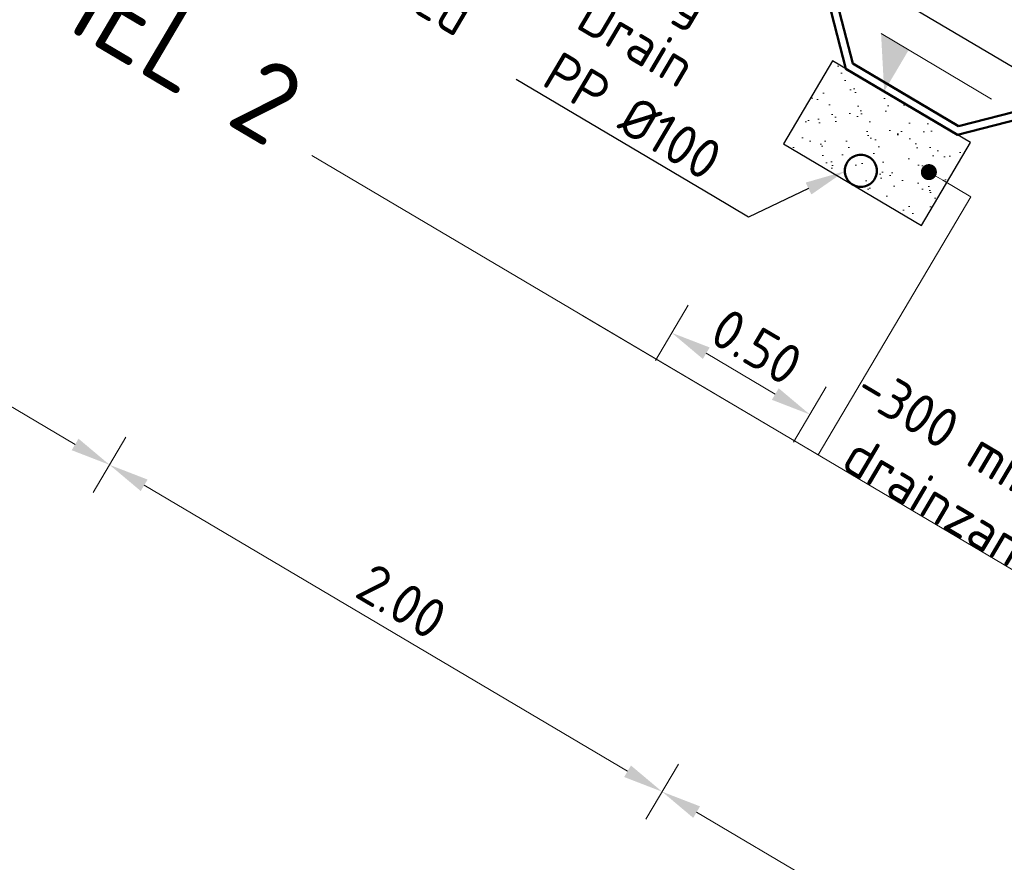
# Model space of a CAD drawing. Header units: metres. Extents: x 90722 to 92458, y 464239 to 465276.
# Tile 28 of 33: x 91570.37 to 91573.44, y 465154.5 to 465157.13. Entities that reach past the tile are written whole.
import ezdxf
from ezdxf import colors
from ezdxf.entities.mleader import LeaderData, LeaderLine
from ezdxf.enums import TextEntityAlignment as Align
from ezdxf.math import Vec2, Vec3

# ---------------------------------------------------------------- set-up
doc = ezdxf.new("R2010")
doc.units = ezdxf.units.M
for name, pattern in [('AL-NAP_LIJN', [15.25, 12, -1.5, 0.25, -1.5]), ('RI-DRAIN_PP100', [10, 6, -1, 0, -1, 0, -1, 0, -1]), ('ZZ-HIDDEN-SO', [4, 2, -2])]:
    doc.linetypes.add(name, pattern=pattern)
for name, color, linetype, lineweight in [('N-WE-GW-MAAIVELD-GD', 90, 'GW-MAAIVELD', 50), ('N-WE-OB-FILTERDOEK-GD', 200, 'ZZ-HIDDEN-SO', 50), ('N-WE-RI-DRAINAGE_DRAIN_PP_100-GD', 90, 'RI-DRAIN_PP100', 50), ('N-WE-VH-M-50', 7, 'Continuous', 18), ('N-WE-VH-VERHARDING_FUNDERING_ZAND-AD-50', 252, 'Continuous', 18), ('X-XX-AL-CONSTRUCTIELIJN-GD', 7, 'Continuous', 25), ('X-XX-AL-NAP-GD', 7, 'AL-NAP_LIJN', 25), ('X-XX-AL-T25', 7, 'Continuous', 25), ('X-XX-AL-VERWIJZING-S', 7, 'Continuous', 25)]:
    doc.layers.add(name, color=color, linetype=linetype, lineweight=lineweight)
doc.layers.get('0').freeze()
doc.styles.add('NLCS-ISO', font='NLCS-ISO.ttf')
doc.styles.add('NLCS-ISO-M50-T25', font='NLCS-ISO.ttf', dxfattribs={"height": 0.125})
doc.linetypes.add('GW-MAAIVELD', pattern='A,12,[40,NLCS.SHX,S=1,R=0,X=0,Y=-0.5],12', length=24)
doc.dimstyles.new('NLCS-M50-T25-PIJL_L2_H1', dxfattribs={"dimscale": 0.05, "dimtxt": 2.5, "dimasz": 2.5, "dimexe": 2, "dimexo": 2, "dimgap": 0.7, "dimtad": 1, "dimzin": 0, "dimdsep": 46, "dimtxsty": 'NLCS-ISO-M50-T25', "dimcen": 0, "dimdle": 2, "dimclrd": 256, "dimclre": 256, "dimclrt": 256, "dimadec": 1, "dimazin": 0, "dimtfac": 1, "dimtdec": 3, "dimtofl": 0, "dimtmove": 0, "dimatfit": 3, "dimfxl": 2, "dimfxlon": 1, "dimtfillclr": 256, "dimtolj": 1, "dimtzin": 0, "dimlwd": -1, "dimlwe": -1, "dimarcsym": 0})

# ---------------------------------------------------------------- blocks, each defined once
blk = doc.blocks.new('_Dot')
at = {"color": 0, "linetype": 'ByBlock', "lineweight": -2}
blk.add_line((-0.5, 0), (-1, 0), dxfattribs=at)
at = {"color": 0, "linetype": 'ByBlock', "const_width": 0.5}
blk.add_lwpolyline([(-0.25, 0, 1), (0.25, 0, 1)], format="xyb", close=True, dxfattribs=at)
blk = doc.blocks.new('*D47')
at = {"layer": 'Defpoints', "color": 0, "transparency": 16777216}
for p in [(91571.57506344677, 465153.373574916), (91577.9664416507, 465151.4115581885), (91577.22827129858, 465150.163517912)]:
    blk.add_point(p, dxfattribs=at)
at = {"layer": 'N-WE-VH-M-50', "transparency": 16777216}
for p, q in [((91572.32087004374, 465154.6345259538), (91572.42268664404, 465154.8066694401)), ((91572.47936802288, 465154.6569623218), (91577.85885197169, 465151.4751935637)), ((91577.91553335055, 465151.3254864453), (91578.01734995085, 465151.4976299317))]:
    blk.add_line(p, q, dxfattribs=at)
for points in [[(91572.48997391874, 465154.674893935), (91572.46876212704, 465154.6390307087), (91572.37177834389, 465154.720597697)], [(91577.86945786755, 465151.4931251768), (91577.84824607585, 465151.4572619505), (91577.9664416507, 465151.4115581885)]]:
    blk.add_solid(points, dxfattribs=at)
at = {"layer": 'N-WE-VH-M-50', "transparency": 16777216, "char_height": 0.125, "attachment_point": 5, "rotation": 329.3972317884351, "style": 'NLCS-ISO-M50-T25'}
for s, insert in [('\\A1;6.50', (91575.21874559, 465153.1499978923)), ('\\A1;Rijbaan', (91575.10992909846, 465152.9660195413))]:
    blk.add_mtext(s, dxfattribs=dict(at, insert=insert))
blk = doc.blocks.new('*D49')
at = {"layer": 'Defpoints', "color": 0, "transparency": 16777216}
for p in [(91572.37177834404, 465154.7205976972), (91569.92286386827, 465154.5087984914), (91571.57506344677, 465153.373574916)]:
    blk.add_point(p, dxfattribs=at)
at = {"layer": 'N-WE-VH-M-50', "transparency": 16777216}
for p, q in [((91570.59943517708, 465155.6526919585), (91570.70125177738, 465155.8248354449)), ((91570.75793315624, 465155.6751283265), (91572.26418866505, 465154.7842330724)), ((91572.32087004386, 465154.634525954), (91572.42268664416, 465154.8066694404))]:
    blk.add_line(p, q, dxfattribs=at)
for points in [[(91570.76853905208, 465155.6930599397), (91570.74732726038, 465155.6571967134), (91570.65034347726, 465155.7387637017)], [(91572.27479456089, 465154.8021646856), (91572.25358276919, 465154.7663014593), (91572.37177834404, 465154.7205976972)]]:
    blk.add_solid(points, dxfattribs=at)
at = {"layer": 'N-WE-VH-M-50', "transparency": 16777216, "insert": (91571.56069650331, 465155.3136006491), "char_height": 0.125, "attachment_point": 5, "rotation": 329.3972317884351, "style": 'NLCS-ISO-M50-T25'}
blk.add_mtext('\\A1;2.00', dxfattribs=at)
blk = doc.blocks.new('*D52')
at = {"layer": 'Defpoints', "color": 0, "transparency": 16777216}
for p in [(91575.04997469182, 465158.3647387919), (91572.70189536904, 465158.1269920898), (91574.25071437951, 465157.0134124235)]:
    blk.add_point(p, dxfattribs=at)
at = {"layer": 'N-WE-VH-M-50', "transparency": 16777216}
for p, q in [((91573.36370327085, 465159.2459247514), (91573.46551987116, 465159.4180682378)), ((91573.52220125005, 465159.2683611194), (91574.94238501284, 465158.4283741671)), ((91574.99906639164, 465158.2786670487), (91575.10088299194, 465158.4508105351))]:
    blk.add_line(p, q, dxfattribs=at)
for points in [[(91573.53280714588, 465159.2862927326), (91573.51159535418, 465159.2504295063), (91573.41461157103, 465159.3319964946)], [(91574.95299090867, 465158.4463057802), (91574.93177911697, 465158.4104425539), (91575.04997469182, 465158.3647387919)]]:
    blk.add_solid(points, dxfattribs=at)
at = {"layer": 'N-WE-VH-M-50', "transparency": 16777216, "char_height": 0.125, "attachment_point": 5, "rotation": 329.3972317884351, "style": 'NLCS-ISO-M50-T25'}
for s, insert in [('\\A1;1.90', (91574.28192872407, 465158.9322875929)), ('\\A1;Wadi', (91574.18265753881, 465158.7644476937))]:
    blk.add_mtext(s, dxfattribs=dict(at, insert=insert))
blk = doc.blocks.new('SAL-PEILMAAT_INFRACAD_H01-SOD')
blk.add_line((-2, 3), (6, 3))
blk.add_solid([(-2, 3), (0, 3), (0, 0)])
at = {"lineweight": 30, "flags": 104}
blk.add_attdef('...', text='', height=1.8, dxfattribs=at).set_placement((0.3999999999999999, 5.199999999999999), align=Align.TOP_LEFT)
blk = doc.blocks.new('SAL-VERWIJZING_ONDERSCHRIFT-SO')
at = {"linetype": 'Continuous', "style": 'NLCS-ISO'}
blk.add_text('SCHAAL 1 :', height=2.5, dxfattribs=at).set_placement((0.000910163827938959, -3.748931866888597))
at = {"style": 'NLCS-ISO'}
for tag, p, height in [('OMSCHRIJVING', (0, 1.25), 5), ('SCHAAL', (18.15091668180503, -3.75), 2.5)]:
    blk.add_attdef(tag, p, '', height=height, dxfattribs=at)
blk = doc.blocks.new('*D110')
at = {"layer": 'Defpoints', "color": 0, "transparency": 16777216}
for p in [(91570.65034347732, 465155.7387637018), (91568.21873782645, 465155.5562288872), (91569.98395382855, 465154.6120845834)]:
    blk.add_point(p, dxfattribs=at)
at = {"layer": 'N-WE-VH-M-50', "transparency": 16777216}
for p, q in [((91568.8780003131, 465156.6708579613), (91568.9798169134, 465156.8430014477)), ((91569.03649829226, 465156.6932943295), (91570.5427537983, 465155.8023990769)), ((91570.59943517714, 465155.6526919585), (91570.70125177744, 465155.8248354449))]:
    blk.add_line(p, q, dxfattribs=at)
for points in [[(91569.0471041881, 465156.7112259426), (91569.0258923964, 465156.6753627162), (91568.92890861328, 465156.7569297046)], [(91570.55335969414, 465155.8203306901), (91570.53214790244, 465155.7844674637), (91570.65034347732, 465155.7387637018)]]:
    blk.add_solid(points, dxfattribs=at)
at = {"layer": 'N-WE-VH-M-50', "transparency": 16777216, "char_height": 0.125, "attachment_point": 5, "rotation": 329.3972317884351, "style": 'NLCS-ISO-M50-T25'}
for s, insert in [('\\A1;2.00', (91569.83926163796, 465156.3317666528)), ('\\A1;Trottoir', (91569.7399904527, 465156.1639267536))]:
    blk.add_mtext(s, dxfattribs=dict(at, insert=insert))
blk = doc.blocks.new('*D192')
at = {"layer": 'Defpoints', "color": 0, "transparency": 16777216}
for p in [(91572.75008489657, 465156.739158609), (91573.18044361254, 465156.4846171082), (91572.8321329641, 465155.8957209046)]:
    blk.add_point(p, dxfattribs=at)
at = {"layer": 'N-WE-VH-M-50', "transparency": 16777216}
for p, q in [((91572.45268254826, 465156.2363341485), (91572.35086594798, 465156.0641906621)), ((91572.50936392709, 465156.0866270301), (91572.72454328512, 465155.9593562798)), ((91572.88304126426, 465155.9817926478), (91572.78122466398, 465155.8096491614))]:
    blk.add_line(p, q, dxfattribs=at)
for points in [[(91572.51996982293, 465156.1045586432), (91572.49875803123, 465156.068695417), (91572.40177424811, 465156.1502624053)], [(91572.73514918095, 465155.9772878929), (91572.71393738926, 465155.9414246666), (91572.8321329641, 465155.8957209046)]]:
    blk.add_solid(points, dxfattribs=at)
at = {"layer": 'N-WE-VH-M-50', "transparency": 16777216, "insert": (91572.66658919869, 465156.1069116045), "char_height": 0.125, "attachment_point": 5, "rotation": 329.3972317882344, "style": 'NLCS-ISO-M50-T25'}
blk.add_mtext('\\A1;0.50', dxfattribs=at)

msp = doc.modelspace()

# ---------------------------------------------------------------- hatches: boundary and pattern name
at = {"layer": 'N-WE-VH-VERHARDING_FUNDERING_ZAND-AD-50'}
h = msp.add_hatch(dxfattribs=at)
h.set_pattern_fill('AVH-FUNDERING_ZAND-SO', color=256, scale=0.05, pattern_type=2)
h.set_pattern_definition([(6.897231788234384, (90570.17712895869, 464804.9983460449), (0.04633468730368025, 0.08452598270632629), [0, -0.07600000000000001, 0, -0.085, 0, -0.08125]), (336.8972317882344, (90570.17712895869, 464804.9983460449), (0.1479992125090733, 0.0764053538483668), [0, -0.041, 0, -0.0685, 0, -0.02625]), (296.8972317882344, (90570.12419483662, 464805.0296546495), (0.1341638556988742, -0.0790242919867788), [0, -0.02499999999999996, 0, -0.08999999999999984, 0, -0.1174999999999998]), (286.8972317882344, (90570.12419483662, 464805.0296546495), (0.1517117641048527, -0.03874686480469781), [0, -0.0125, 0, -0.059, 0, -0.0675])])
h.paths.add_polyline_path([(91572.90280979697, 465156.9973738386), (91572.75008489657, 465156.739158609), (91573.18044361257, 465156.4846171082), (91573.33316851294, 465156.7428323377)])

# ---------------------------------------------------------------- linework, layer by layer
at = {"layer": 'N-WE-GW-MAAIVELD-GD'}
msp.add_lwpolyline([(91572.66422322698, 465158.063299), (91572.9441242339, 465156.9729378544), (91573.29185407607, 465156.7672683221), (91574.25071437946, 465157.0134124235), (91574.6810730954, 465156.7588709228)], dxfattribs=at)
at = {"layer": 'N-WE-OB-FILTERDOEK-GD', "flags": 128}
msp.add_lwpolyline([(91572.779282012, 465157.7156304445), (91572.96576432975, 465156.989184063), (91573.29566813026, 465156.7940579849), (91574.02211451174, 465156.9805403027)], dxfattribs=at)
at = {"layer": 'N-WE-RI-DRAINAGE_DRAIN_PP_100-GD'}
msp.add_circle((91572.99098233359, 465156.6547676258), 0.05, dxfattribs=at)
at = {"layer": 'X-XX-AL-CONSTRUCTIELIJN-GD', "flags": 128}
msp.add_lwpolyline([(91572.90280979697, 465156.9973738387), (91572.75008489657, 465156.7391586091), (91573.18044361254, 465156.4846171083), (91573.33316851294, 465156.7428323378)], close=True, dxfattribs=at)
at = {"layer": 'X-XX-AL-NAP-GD', "flags": 128}
msp.add_lwpolyline([(91569.6421497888, 465159.2396272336), (91581.77826557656, 465152.0615569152)], dxfattribs=at)

# ---------------------------------------------------------------- block references
at = {"layer": 'N-WE-VH-M-50', "xscale": 0.05, "yscale": 0.05, "zscale": 0.05, "rotation": 329.3972317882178}
msp.add_blockref('SAL-PEILMAAT_INFRACAD_H01-SOD', (91573.06376395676, 465156.9021753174), dxfattribs=at)
at = {"layer": 'X-XX-AL-VERWIJZING-S', "xscale": 0.05, "yscale": 0.05, "zscale": 0.05, "rotation": 329.3972317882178}
msp.add_blockref('SAL-VERWIJZING_ONDERSCHRIFT-SO', (91568.89761589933, 465157.9808279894), dxfattribs=at).add_auto_attribs({'OMSCHRIJVING': 'DWARSPROFIEL 2', 'SCHAAL': '50'})

# ---------------------------------------------------------------- dimensions: what is measured, and where the dimension line sits
at = {"layer": 'N-WE-VH-M-50'}
for base, p1, p2, text, picture, middle in [((91575.04997469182, 465158.3647387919), (91572.70189536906, 465158.1269920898), (91574.25071437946, 465157.0134124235), '<>\\XWadi', '*D52', (91574.23229313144, 465158.8483676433)), ((91570.65034347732, 465155.7387637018), (91568.2187378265, 465155.5562288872), (91569.9839538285, 465154.6120845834), '<>\\XTrottoir', '*D110', (91569.78962604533, 465156.2478467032)), ((91572.37177834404, 465154.7205976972), (91569.92286386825, 465154.5087984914), (91571.57506344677, 465153.373574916), '<>\\X', '*D49', (91571.51106091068, 465155.2296806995)), ((91577.9664416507, 465151.4115581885), (91571.57506344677, 465153.373574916), (91577.22827129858, 465150.163517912), '<>\\XRijbaan', '*D47', (91575.16910999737, 465153.0660779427))]:
    dim = msp.add_linear_dim(base=base, p1=p1, p2=p2, angle=329.3972317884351, text=text, dimstyle='NLCS-M50-T25-PIJL_L2_H1', dxfattribs=at)
    dim.commit()
    dim.dimension.update_dxf_attribs({"geometry": picture, "text_midpoint": middle})
dim = msp.add_linear_dim(base=(91572.8321329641, 465155.8957209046), p1=(91572.75008489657, 465156.739158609), p2=(91573.18044361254, 465156.4846171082), angle=329.3972317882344, dimstyle='NLCS-M50-T25-PIJL_L2_H1', dxfattribs=at)
dim.commit()
dim.dimension.update_dxf_attribs({"geometry": '*D192', "text_midpoint": (91572.66658919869, 465156.1069116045)})

# ---------------------------------------------------------------- leaders
ml = msp.add_multileader_mtext('Standard', dxfattribs=at)
ml.set_content('\\pxsa1;-Betontegels\\P^I^I-40 mm straatlaag\\P-300 mm zand\\P geschikt voor zandbed', color=256, style='NLCS-ISO-M50-T25')
ml.set_leader_properties(color=256, linetype='ByLayer', lineweight=-1)
ml.set_arrow_properties(name='DOT')
ml.build(insert=Vec2(0, 0))
ml.multileader.update_dxf_attribs({"has_dogleg": 0, "text_left_attachment_type": 4, "text_right_attachment_type": 5, "dogleg_length": 0.125, "arrow_head_size": 0.05})
ctx = ml.context
ctx.base_point, ctx.char_height, ctx.arrow_head_size, ctx.landing_gap_size, ctx.plane_origin, ctx.plane_x_axis, ctx.plane_y_axis = Vec3(91570.20296290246, 465157.924840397), 0.125, 0.05, 0, Vec3(91570.26314658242, 465159.0366430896), Vec3(0.8607174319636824, -0.5090830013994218), Vec3(0.5090830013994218, 0.8607174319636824)
ctx.left_attachment, ctx.right_attachment = 4, 5
notes = []
notes.append((ctx, [(0, (1, 1, 0), (91570.09537322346, 465157.9884757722), (0.8607174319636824, -0.5090830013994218), 0.125, [(4, [(91570.92438551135, 465159.1445592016), (91570.89663926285, 465159.0976480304), (91570.8162691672, 465158.9617646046)], 0, [])])]))
ctx.mtext.insert, ctx.mtext.text_direction, ctx.mtext.rotation, ctx.mtext.flow_direction = Vec3(91570.60598694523, 465158.6062416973), Vec3(0.8607174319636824, -0.5090830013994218), 5.74906624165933, 5
ml = msp.add_multileader_mtext('Standard', dxfattribs=at)
ml.set_content('\\P-40 mm AC11 surf DL-B met streetprint\\P-45 mm AC16 bind TL-B\\P-75 mm AC22 base OL-B', color=256, style='NLCS-ISO-M50-T25')
ml.set_leader_properties(color=256, linetype='ByLayer', lineweight=-1)
ml.set_arrow_properties(name='DOT')
ml.build(insert=Vec2(0, 0))
ml.multileader.update_dxf_attribs({"has_dogleg": 0, "text_left_attachment_type": 4, "text_right_attachment_type": 5, "dogleg_length": 0.125, "arrow_head_size": 0.05})
ctx = ml.context
ctx.base_point, ctx.char_height, ctx.arrow_head_size, ctx.landing_gap_size, ctx.plane_origin, ctx.plane_x_axis, ctx.plane_y_axis = Vec3(91573.93031360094, 465155.135395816), 0.125, 0.05, 0, Vec3(91573.74373027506, 465155.8299842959), Vec3(0.8607174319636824, -0.5090830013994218), Vec3(0.5090830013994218, 0.8607174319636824)
ctx.left_attachment, ctx.right_attachment = 4, 5
notes.append((ctx, [(0, (1, 1, 0), (91573.82272392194, 465155.1990311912), (0.8607174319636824, -0.5090830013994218), 0.125, [(4, [(91574.82037337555, 465156.6402387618), (91574.79491922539, 465156.5972028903), (91574.76946507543, 465156.5541670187)], 0, [])])]))
ctx.mtext.insert, ctx.mtext.text_direction, ctx.mtext.rotation, ctx.mtext.flow_direction = Vec3(91574.3121740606, 465155.7810153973), Vec3(0.8607174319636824, -0.5090830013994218), 5.74906624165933, 5
ml = msp.add_multileader_mtext('Standard', dxfattribs=at)
ml.set_content('\\P\\P\\P-300 mm\\P drainzand', color=256, style='NLCS-ISO-M50-T25')
ml.set_leader_properties(color=256, linetype='ByLayer', lineweight=-1)
ml.set_arrow_properties(name='DOT')
ml.build(insert=Vec2(0, 0))
ml.multileader.update_dxf_attribs({"has_dogleg": 0, "text_left_attachment_type": 4, "text_right_attachment_type": 5, "dogleg_length": 0.125, "arrow_head_size": 0.05})
ctx = ml.context
ctx.base_point, ctx.char_height, ctx.arrow_head_size, ctx.landing_gap_size, ctx.plane_origin, ctx.plane_x_axis, ctx.plane_y_axis = Vec3(91572.85804765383, 465155.7696020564), 0.125, 0.05, 0, Vec3(91572.671464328, 465156.4641905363), Vec3(0.8607174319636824, -0.5090830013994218), Vec3(0.5090830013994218, 0.8607174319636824)
ctx.left_attachment, ctx.right_attachment = 4, 5
notes.append((ctx, [(0, (1, 1, 0), (91572.75045797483, 465155.8332374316), (0.8607174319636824, -0.5090830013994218), 0.125, [(4, [(91573.20301976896, 465156.6507831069), (91573.3335654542, 465156.5735700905)], 0, [])])]))
ctx.mtext.insert, ctx.mtext.text_direction, ctx.mtext.rotation, ctx.mtext.flow_direction = Vec3(91573.3459188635, 465156.5944562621), Vec3(0.8607174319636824, -0.5090830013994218), 5.74906624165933, 5
at = {"layer": 'X-XX-AL-T25'}
ml = msp.add_multileader_mtext('Standard', dxfattribs=at)
ml.set_content('Drain\\PPP %%C100', color=256, style='NLCS-ISO-M50-T25')
ml.set_leader_properties(color=256, linetype='ByLayer', lineweight=-1)
ml.build(insert=Vec2(0, 0))
ml.multileader.update_dxf_attribs({"text_left_attachment_type": 5, "text_right_attachment_type": 5, "dogleg_length": 0.125, "arrow_head_size": 0.125})
ctx = ml.context
ctx.base_point, ctx.char_height, ctx.arrow_head_size, ctx.landing_gap_size, ctx.plane_origin, ctx.plane_x_axis, ctx.plane_y_axis = Vec3(91571.93953127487, 465156.9257573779), 0.125, 0.125, 0.04500000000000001, Vec3(91572.71125331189, 465156.7621260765), Vec3(0.8607174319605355, -0.5090830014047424), Vec3(0.5090830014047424, 0.8607174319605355)
ctx.left_attachment, ctx.right_attachment = 5, 5
notes.append((ctx, [(0, (1, 1, 0), (91572.64101598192, 465156.5108547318), (-0.8607174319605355, 0.5090830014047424), 0.125, [(0, [(91572.9410019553, 465156.6533669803)], 0, [])])]))
ctx.mtext.insert, ctx.mtext.text_direction, ctx.mtext.rotation, ctx.mtext.width, ctx.mtext.flow_direction = Vec3(91572.16068496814, 465157.2112723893), Vec3(0.8607174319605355, -0.5090830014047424), 5.749066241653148, 1.799379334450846, 5
for ctx, leaders in notes:
    for number, flags, end, landing, length, lines in leaders:
        leader = LeaderData()
        leader.index, (leader.has_last_leader_line, leader.has_dogleg_vector, leader.attachment_direction) = number, flags
        leader.last_leader_point, leader.dogleg_vector, leader.dogleg_length = Vec3(end), Vec3(landing), length
        for number, points, colour, breaks in lines:
            line = LeaderLine()
            line.index, line.vertices, line.color, line.breaks = number, Vec3.list(points), colors.encode_raw_color(colour), breaks
            leader.lines.append(line)
        ctx.leaders.append(leader)

doc.saveas('drawing.dxf')
